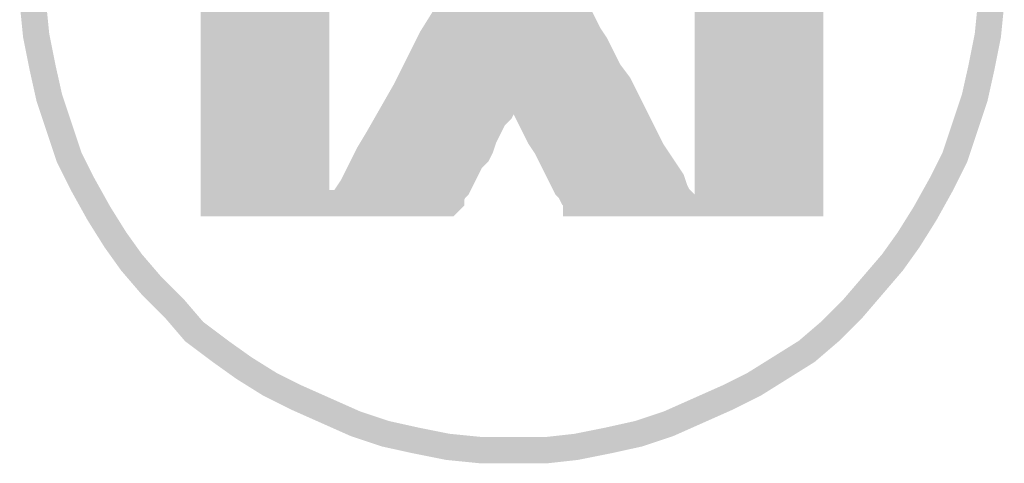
# Model space of a CAD drawing. Extents: x 0.61 to 3.61, y 0.19 to 4.26.
# Tile 12 of 16: x 2.27 to 2.57, y 3.48 to 3.61. Entities that reach past the tile are written whole.
import ezdxf

# ---------------------------------------------------------------- set-up
doc = ezdxf.new("R2010")
doc.units = 0

msp = doc.modelspace()

# ---------------------------------------------------------------- linework, layer by layer
at = {"layer": 'SST'}
for points, const_width in [([(2.341, 3.558), (2.341, 3.697)], 0.005), ([(2.345, 3.558), (2.345, 3.698)], 0.005), ([(2.35, 3.558), (2.35, 3.698)], 0.005), ([(2.354, 3.558), (2.354, 3.698)], 0.005), ([(2.359, 3.558), (2.359, 3.698)], 0.005), ([(2.484, 3.558), (2.484, 3.698)], 0.005), ([(2.489, 3.558), (2.489, 3.698)], 0.005), ([(2.493, 3.558), (2.493, 3.698)], 0.005), ([(2.498, 3.558), (2.498, 3.698)], 0.005), ([(2.502, 3.558), (2.502, 3.698)], 0.005), ([(2.507, 3.558), (2.507, 3.694)], 0.005), ([(2.336, 3.558), (2.336, 3.692)], 0.005), ([(2.372, 3.558), (2.447, 3.693)], 0.005), ([(2.332, 3.558), (2.332, 3.688)], 0.005), ([(2.511, 3.558), (2.511, 3.689)], 0.005), ([(2.512, 3.558), (2.512, 3.688)], 0.005), ([(2.362, 3.558), (2.362, 3.673)], 0.005), ([(2.482, 3.558), (2.482, 3.673)], 0.005), ([(2.435, 3.571), (2.435, 3.671)], 0.005), ([(2.43, 3.579), (2.43, 3.663)], 0.005), ([(2.426, 3.587), (2.426, 3.655)], 0.005), ([(2.421, 3.592), (2.421, 3.647)], 0.005), ([(2.417, 3.584), (2.417, 3.638)], 0.005), ([(2.412, 3.576), (2.412, 3.63)], 0.005), ([(2.408, 3.625), (2.403, 3.617), (2.398, 3.609), (2.394, 3.601), (2.39, 3.593), (2.386, 3.586), (2.382, 3.579), (2.379, 3.574), (2.376, 3.568), (2.374, 3.564), (2.372, 3.561), (2.371, 3.559), (2.37, 3.559)], 0.008), ([(2.277, 3.62), (2.278, 3.61), (2.28, 3.6), (2.282, 3.591), (2.285, 3.582), (2.288, 3.573), (2.292, 3.565), (2.297, 3.556), (2.302, 3.548), (2.307, 3.541), (2.313, 3.534), (2.32, 3.527), (2.326, 3.52), (2.334, 3.514), (2.341, 3.509), (2.349, 3.504), (2.357, 3.5), (2.366, 3.496), (2.375, 3.492), (2.384, 3.489), (2.393, 3.487), (2.403, 3.485), (2.413, 3.484), (2.423, 3.484), (2.433, 3.484), (2.442, 3.485), (2.452, 3.487), (2.461, 3.489), (2.47, 3.492), (2.479, 3.496), (2.488, 3.5), (2.496, 3.504), (2.504, 3.509), (2.512, 3.514), (2.519, 3.52), (2.526, 3.527), (2.532, 3.534), (2.538, 3.541), (2.543, 3.548), (2.548, 3.556), (2.553, 3.565), (2.557, 3.573), (2.56, 3.582), (2.563, 3.591), (2.565, 3.6), (2.567, 3.61), (2.568, 3.62)], 0.008), ([(2.363, 3.559), (2.363, 3.559), (2.362, 3.559), (2.362, 3.559), (2.361, 3.559), (2.359, 3.559), (2.358, 3.559), (2.357, 3.559), (2.355, 3.559), (2.353, 3.559), (2.351, 3.559), (2.349, 3.559), (2.348, 3.559), (2.346, 3.559), (2.344, 3.559), (2.342, 3.559), (2.34, 3.559), (2.338, 3.559), (2.337, 3.559), (2.336, 3.559), (2.334, 3.559), (2.333, 3.559), (2.333, 3.559), (2.332, 3.559), (2.332, 3.559), (2.332, 3.559), (2.332, 3.561), (2.332, 3.564), (2.332, 3.568), (2.332, 3.573), (2.332, 3.578), (2.332, 3.584), (2.332, 3.591), (2.332, 3.598), (2.332, 3.606), (2.332, 3.614), (2.332, 3.621)], 0.008), ([(2.363, 3.622), (2.363, 3.615), (2.363, 3.608), (2.363, 3.601), (2.363, 3.594), (2.363, 3.588), (2.363, 3.582), (2.363, 3.576), (2.363, 3.571), (2.363, 3.567), (2.363, 3.563), (2.363, 3.561), (2.363, 3.559), (2.363, 3.559), (2.37, 3.559), (2.371, 3.559), (2.371, 3.559), (2.372, 3.559), (2.373, 3.559), (2.374, 3.559), (2.376, 3.559), (2.377, 3.559), (2.379, 3.559), (2.381, 3.559), (2.383, 3.559), (2.385, 3.559), (2.387, 3.559), (2.389, 3.559), (2.391, 3.559), (2.393, 3.559), (2.394, 3.559), (2.396, 3.559), (2.398, 3.559), (2.399, 3.559), (2.4, 3.559), (2.401, 3.559), (2.402, 3.559), (2.403, 3.559), (2.403, 3.559), (2.403, 3.559), (2.403, 3.559), (2.404, 3.56), (2.404, 3.561), (2.405, 3.563), (2.406, 3.564), (2.407, 3.566), (2.408, 3.568), (2.409, 3.57), (2.41, 3.572), (2.412, 3.574), (2.413, 3.576), (2.414, 3.579), (2.415, 3.581), (2.416, 3.583), (2.417, 3.585), (2.419, 3.587), (2.42, 3.589), (2.42, 3.59), (2.421, 3.592), (2.422, 3.593), (2.422, 3.594), (2.423, 3.594), (2.423, 3.594), (2.423, 3.594), (2.423, 3.594), (2.423, 3.593), (2.424, 3.592), (2.425, 3.59), (2.426, 3.589), (2.427, 3.587), (2.428, 3.585), (2.429, 3.583), (2.43, 3.581), (2.431, 3.579), (2.433, 3.576), (2.434, 3.574), (2.435, 3.572), (2.436, 3.57), (2.437, 3.568), (2.438, 3.566), (2.439, 3.564), (2.44, 3.563), (2.441, 3.561), (2.442, 3.56), (2.442, 3.559), (2.442, 3.559), (2.442, 3.559), (2.443, 3.559), (2.443, 3.559), (2.444, 3.559), (2.445, 3.559), (2.446, 3.559), (2.447, 3.559), (2.449, 3.559), (2.451, 3.559), (2.453, 3.559), (2.455, 3.559), (2.457, 3.559), (2.459, 3.559), (2.461, 3.559), (2.463, 3.559), (2.465, 3.559), (2.466, 3.559), (2.468, 3.559), (2.47, 3.559), (2.471, 3.559), (2.472, 3.559), (2.473, 3.559), (2.474, 3.559), (2.475, 3.559), (2.475, 3.559), (2.475, 3.559), (2.474, 3.56), (2.473, 3.561), (2.472, 3.563), (2.471, 3.566), (2.469, 3.569), (2.467, 3.572), (2.465, 3.575), (2.463, 3.579), (2.461, 3.583), (2.459, 3.587), (2.457, 3.591), (2.455, 3.595), (2.452, 3.599), (2.45, 3.603), (2.448, 3.607), (2.446, 3.61), (2.444, 3.614), (2.443, 3.616), (2.441, 3.619)], 0.008), ([(2.408, 3.568), (2.408, 3.622)], 0.005), ([(2.472, 3.558), (2.437, 3.623)], 0.005), ([(2.482, 3.622), (2.482, 3.615), (2.482, 3.608), (2.482, 3.601), (2.482, 3.594), (2.482, 3.588), (2.482, 3.582), (2.482, 3.576), (2.482, 3.571), (2.482, 3.567), (2.482, 3.563), (2.482, 3.561), (2.482, 3.559), (2.482, 3.559), (2.483, 3.559), (2.483, 3.559), (2.484, 3.559), (2.485, 3.559), (2.486, 3.559), (2.487, 3.559), (2.489, 3.559), (2.49, 3.559), (2.492, 3.559), (2.494, 3.559), (2.496, 3.559), (2.498, 3.559), (2.5, 3.559), (2.502, 3.559), (2.503, 3.559), (2.505, 3.559), (2.507, 3.559), (2.508, 3.559), (2.51, 3.559), (2.511, 3.559), (2.512, 3.559), (2.512, 3.559), (2.513, 3.559), (2.513, 3.559), (2.513, 3.559), (2.513, 3.561), (2.513, 3.564), (2.513, 3.568), (2.513, 3.573), (2.513, 3.578), (2.513, 3.584), (2.513, 3.591), (2.513, 3.598), (2.513, 3.606), (2.513, 3.614), (2.513, 3.621)], 0.008), ([(2.439, 3.564), (2.439, 3.62)], 0.005), ([(2.332, 3.616), (2.362, 3.616)], 0.005), ([(2.405, 3.616), (2.441, 3.616)], 0.005), ([(2.482, 3.616), (2.512, 3.616)], 0.005), ([(2.403, 3.56), (2.403, 3.614)], 0.005), ([(2.332, 3.612), (2.362, 3.612)], 0.005), ([(2.402, 3.612), (2.444, 3.612)], 0.005), ([(2.444, 3.558), (2.444, 3.611)], 0.005), ([(2.482, 3.612), (2.512, 3.612)], 0.005), ([(2.332, 3.607), (2.362, 3.607)], 0.005), ([(2.4, 3.607), (2.446, 3.607)], 0.005), ([(2.482, 3.607), (2.512, 3.607)], 0.005), ([(2.399, 3.558), (2.399, 3.606)], 0.005), ([(2.332, 3.603), (2.362, 3.603)], 0.005), ([(2.397, 3.603), (2.449, 3.603)], 0.005), ([(2.448, 3.558), (2.448, 3.603)], 0.005), ([(2.482, 3.603), (2.512, 3.603)], 0.005), ([(2.332, 3.598), (2.362, 3.598)], 0.005), ([(2.394, 3.558), (2.394, 3.598)], 0.005), ([(2.395, 3.598), (2.451, 3.598)], 0.005), ([(2.482, 3.598), (2.512, 3.598)], 0.005), ([(2.453, 3.558), (2.453, 3.595)], 0.005), ([(2.332, 3.594), (2.362, 3.594)], 0.005), ([(2.392, 3.594), (2.453, 3.594)], 0.005), ([(2.402, 3.558), (2.422, 3.593)], 0.005), ([(2.442, 3.558), (2.422, 3.593)], 0.005), ([(2.482, 3.594), (2.512, 3.594)], 0.005), ([(2.332, 3.589), (2.362, 3.589)], 0.005), ([(2.39, 3.558), (2.39, 3.59)], 0.005), ([(2.39, 3.589), (2.42, 3.589)], 0.005), ([(2.425, 3.589), (2.456, 3.589)], 0.005), ([(2.482, 3.589), (2.512, 3.589)], 0.005), ([(2.457, 3.558), (2.457, 3.586)], 0.005), ([(2.332, 3.585), (2.362, 3.585)], 0.005), ([(2.387, 3.585), (2.418, 3.585)], 0.005), ([(2.427, 3.585), (2.458, 3.585)], 0.005), ([(2.482, 3.585), (2.512, 3.585)], 0.005), ([(2.332, 3.58), (2.362, 3.58)], 0.005), ([(2.385, 3.558), (2.385, 3.582)], 0.005), ([(2.385, 3.58), (2.415, 3.58)], 0.005), ([(2.43, 3.58), (2.461, 3.58)], 0.005), ([(2.482, 3.58), (2.512, 3.58)], 0.005), ([(2.462, 3.558), (2.462, 3.578)], 0.005), ([(2.332, 3.576), (2.362, 3.576)], 0.005), ([(2.381, 3.558), (2.381, 3.574)], 0.005), ([(2.382, 3.576), (2.412, 3.576)], 0.005), ([(2.432, 3.576), (2.463, 3.576)], 0.005), ([(2.482, 3.576), (2.512, 3.576)], 0.005), ([(2.332, 3.571), (2.362, 3.571)], 0.005), ([(2.38, 3.571), (2.41, 3.571)], 0.005), ([(2.435, 3.571), (2.465, 3.571)], 0.005), ([(2.482, 3.571), (2.512, 3.571)], 0.005), ([(2.466, 3.558), (2.466, 3.569)], 0.005), ([(2.332, 3.567), (2.362, 3.567)], 0.005), ([(2.376, 3.558), (2.376, 3.566)], 0.005), ([(2.377, 3.567), (2.407, 3.567)], 0.005), ([(2.438, 3.567), (2.468, 3.567)], 0.005), ([(2.482, 3.567), (2.512, 3.567)], 0.005), ([(2.332, 3.562), (2.362, 3.562)], 0.005), ([(2.375, 3.562), (2.405, 3.562)], 0.005), ([(2.44, 3.562), (2.47, 3.562)], 0.005), ([(2.482, 3.562), (2.512, 3.562)], 0.005), ([(2.471, 3.558), (2.471, 3.561)], 0.005), ([(2.332, 3.558), (2.362, 3.558)], 0.005), ([(2.372, 3.558), (2.402, 3.558)], 0.005), ([(2.442, 3.558), (2.472, 3.558)], 0.005), ([(2.482, 3.558), (2.512, 3.558)], 0.005)]:
    msp.add_lwpolyline(points, dxfattribs=dict(at, const_width=const_width))
for points, const_width in [([(2.401, 3.617, 1), (2.405, 3.617, 1)], 0.004), ([(2.33, 3.614, 1), (2.334, 3.614, 1)], 0.004), ([(2.3307, 3.616, 1), (2.3333, 3.616, 1)], 0.0025), ([(2.361, 3.615, 1), (2.365, 3.615, 1)], 0.004), ([(2.3607, 3.616, 1), (2.3633, 3.616, 1)], 0.0025), ([(2.4037, 3.616, 1), (2.4063, 3.616, 1)], 0.0025), ([(2.4397, 3.616, 1), (2.4423, 3.616, 1)], 0.0025), ([(2.441, 3.616, 1), (2.445, 3.616, 1)], 0.004), ([(2.442, 3.614, 1), (2.446, 3.614, 1)], 0.004), ([(2.48, 3.615, 1), (2.484, 3.615, 1)], 0.004), ([(2.4808, 3.616, 1), (2.4833, 3.616, 1)], 0.0025), ([(2.511, 3.614, 1), (2.515, 3.614, 1)], 0.004), ([(2.5107, 3.616, 1), (2.5133, 3.616, 1)], 0.0025), ([(2.4017, 3.614, 1), (2.4043, 3.614, 1)], 0.0025), ([(2.276, 3.61, 1), (2.28, 3.61, 1)], 0.004), ([(2.3307, 3.612, 1), (2.3333, 3.612, 1)], 0.0025), ([(2.361, 3.608, 1), (2.365, 3.608, 1)], 0.004), ([(2.3607, 3.612, 1), (2.3633, 3.612, 1)], 0.0025), ([(2.396, 3.609, 1), (2.4, 3.609, 1)], 0.004), ([(2.4007, 3.612, 1), (2.4033, 3.612, 1)], 0.0025), ([(2.4427, 3.612, 1), (2.4453, 3.612, 1)], 0.0025), ([(2.4427, 3.611, 1), (2.4453, 3.611, 1)], 0.0025), ([(2.444, 3.61, 1), (2.448, 3.61, 1)], 0.004), ([(2.48, 3.608, 1), (2.484, 3.608, 1)], 0.004), ([(2.4808, 3.612, 1), (2.4833, 3.612, 1)], 0.0025), ([(2.5107, 3.612, 1), (2.5133, 3.612, 1)], 0.0025), ([(2.565, 3.61, 1), (2.569, 3.61, 1)], 0.004), ([(2.33, 3.606, 1), (2.334, 3.606, 1)], 0.004), ([(2.3307, 3.607, 1), (2.3333, 3.607, 1)], 0.0025), ([(2.3607, 3.607, 1), (2.3633, 3.607, 1)], 0.0025), ([(2.3987, 3.607, 1), (2.4013, 3.607, 1)], 0.0025), ([(2.4448, 3.607, 1), (2.4473, 3.607, 1)], 0.0025), ([(2.446, 3.607, 1), (2.45, 3.607, 1)], 0.004), ([(2.4808, 3.607, 1), (2.4833, 3.607, 1)], 0.0025), ([(2.511, 3.606, 1), (2.515, 3.606, 1)], 0.004), ([(2.5107, 3.607, 1), (2.5133, 3.607, 1)], 0.0025), ([(2.3977, 3.606, 1), (2.4003, 3.606, 1)], 0.0025), ([(2.448, 3.603, 1), (2.452, 3.603, 1)], 0.004), ([(2.278, 3.6, 1), (2.282, 3.6, 1)], 0.004), ([(2.3307, 3.603, 1), (2.3333, 3.603, 1)], 0.0025), ([(2.361, 3.601, 1), (2.365, 3.601, 1)], 0.004), ([(2.3607, 3.603, 1), (2.3633, 3.603, 1)], 0.0025), ([(2.392, 3.601, 1), (2.396, 3.601, 1)], 0.004), ([(2.3957, 3.603, 1), (2.3983, 3.603, 1)], 0.0025), ([(2.4467, 3.603, 1), (2.4493, 3.603, 1)], 0.0025), ([(2.4477, 3.603, 1), (2.4503, 3.603, 1)], 0.0025), ([(2.45, 3.599, 1), (2.454, 3.599, 1)], 0.004), ([(2.48, 3.601, 1), (2.484, 3.601, 1)], 0.004), ([(2.4808, 3.603, 1), (2.4833, 3.603, 1)], 0.0025), ([(2.5107, 3.603, 1), (2.5133, 3.603, 1)], 0.0025), ([(2.563, 3.6, 1), (2.567, 3.6, 1)], 0.004), ([(2.33, 3.598, 1), (2.334, 3.598, 1)], 0.004), ([(2.3307, 3.598, 1), (2.3333, 3.598, 1)], 0.0025), ([(2.3607, 3.598, 1), (2.3633, 3.598, 1)], 0.0025), ([(2.3927, 3.598, 1), (2.3953, 3.598, 1)], 0.0025), ([(2.3937, 3.598, 1), (2.3963, 3.598, 1)], 0.0025), ([(2.4497, 3.598, 1), (2.4523, 3.598, 1)], 0.0025), ([(2.4808, 3.598, 1), (2.4833, 3.598, 1)], 0.0025), ([(2.511, 3.598, 1), (2.515, 3.598, 1)], 0.004), ([(2.5107, 3.598, 1), (2.5133, 3.598, 1)], 0.0025), ([(2.361, 3.594, 1), (2.365, 3.594, 1)], 0.004), ([(2.388, 3.593, 1), (2.392, 3.593, 1)], 0.004), ([(2.42, 3.594, 1), (2.424, 3.594, 1)], 0.004), ([(2.42, 3.593, 1), (2.424, 3.593, 1)], 0.004), ([(2.421, 3.594, 1), (2.425, 3.594, 1)], 0.004), ([(2.421, 3.594, 1), (2.425, 3.594, 1)], 0.004), ([(2.421, 3.594, 1), (2.425, 3.594, 1)], 0.004), ([(2.421, 3.594, 1), (2.425, 3.594, 1)], 0.004), ([(2.421, 3.593, 1), (2.425, 3.593, 1)], 0.004), ([(2.4517, 3.595, 1), (2.4543, 3.595, 1)], 0.0025), ([(2.453, 3.595, 1), (2.457, 3.595, 1)], 0.004), ([(2.48, 3.594, 1), (2.484, 3.594, 1)], 0.004), ([(2.28, 3.591, 1), (2.284, 3.591, 1)], 0.004), ([(2.33, 3.591, 1), (2.334, 3.591, 1)], 0.004), ([(2.3307, 3.594, 1), (2.3333, 3.594, 1)], 0.0025), ([(2.3607, 3.594, 1), (2.3633, 3.594, 1)], 0.0025), ([(2.3907, 3.594, 1), (2.3933, 3.594, 1)], 0.0025), ([(2.418, 3.59, 1), (2.422, 3.59, 1)], 0.004), ([(2.419, 3.592, 1), (2.423, 3.592, 1)], 0.004), ([(2.4197, 3.592, 1), (2.4223, 3.592, 1)], 0.0025), ([(2.4208, 3.593, 1), (2.4233, 3.593, 1)], 0.0025), ([(2.4208, 3.593, 1), (2.4233, 3.593, 1)], 0.0025), ([(2.422, 3.592, 1), (2.426, 3.592, 1)], 0.004), ([(2.423, 3.59, 1), (2.427, 3.59, 1)], 0.004), ([(2.4517, 3.594, 1), (2.4543, 3.594, 1)], 0.0025), ([(2.455, 3.591, 1), (2.459, 3.591, 1)], 0.004), ([(2.4808, 3.594, 1), (2.4833, 3.594, 1)], 0.0025), ([(2.511, 3.591, 1), (2.515, 3.591, 1)], 0.004), ([(2.5107, 3.594, 1), (2.5133, 3.594, 1)], 0.0025), ([(2.561, 3.591, 1), (2.565, 3.591, 1)], 0.004), ([(2.3307, 3.589, 1), (2.3333, 3.589, 1)], 0.0025), ([(2.361, 3.588, 1), (2.365, 3.588, 1)], 0.004), ([(2.3607, 3.589, 1), (2.3633, 3.589, 1)], 0.0025), ([(2.3887, 3.59, 1), (2.3913, 3.59, 1)], 0.0025), ([(2.3887, 3.589, 1), (2.3913, 3.589, 1)], 0.0025), ([(2.417, 3.587, 1), (2.421, 3.587, 1)], 0.004), ([(2.418, 3.589, 1), (2.422, 3.589, 1)], 0.004), ([(2.4187, 3.589, 1), (2.4213, 3.589, 1)], 0.0025), ([(2.424, 3.589, 1), (2.428, 3.589, 1)], 0.004), ([(2.4237, 3.589, 1), (2.4263, 3.589, 1)], 0.0025), ([(2.425, 3.587, 1), (2.429, 3.587, 1)], 0.004), ([(2.4547, 3.589, 1), (2.4573, 3.589, 1)], 0.0025), ([(2.457, 3.587, 1), (2.461, 3.587, 1)], 0.004), ([(2.48, 3.588, 1), (2.484, 3.588, 1)], 0.004), ([(2.4808, 3.589, 1), (2.4833, 3.589, 1)], 0.0025), ([(2.5107, 3.589, 1), (2.5133, 3.589, 1)], 0.0025), ([(2.33, 3.584, 1), (2.334, 3.584, 1)], 0.004), ([(2.384, 3.586, 1), (2.388, 3.586, 1)], 0.004), ([(2.415, 3.585, 1), (2.419, 3.585, 1)], 0.004), ([(2.4248, 3.587, 1), (2.4273, 3.587, 1)], 0.0025), ([(2.426, 3.585, 1), (2.43, 3.585, 1)], 0.004), ([(2.4557, 3.586, 1), (2.4583, 3.586, 1)], 0.0025), ([(2.511, 3.584, 1), (2.515, 3.584, 1)], 0.004), ([(2.283, 3.582, 1), (2.287, 3.582, 1)], 0.004), ([(2.3307, 3.585, 1), (2.3333, 3.585, 1)], 0.0025), ([(2.361, 3.582, 1), (2.365, 3.582, 1)], 0.004), ([(2.3607, 3.585, 1), (2.3633, 3.585, 1)], 0.0025), ([(2.3857, 3.585, 1), (2.3883, 3.585, 1)], 0.0025), ([(2.414, 3.583, 1), (2.418, 3.583, 1)], 0.004), ([(2.4157, 3.584, 1), (2.4183, 3.584, 1)], 0.0025), ([(2.4168, 3.585, 1), (2.4193, 3.585, 1)], 0.0025), ([(2.4257, 3.585, 1), (2.4283, 3.585, 1)], 0.0025), ([(2.427, 3.583, 1), (2.431, 3.583, 1)], 0.004), ([(2.4568, 3.585, 1), (2.4593, 3.585, 1)], 0.0025), ([(2.459, 3.583, 1), (2.463, 3.583, 1)], 0.004), ([(2.48, 3.582, 1), (2.484, 3.582, 1)], 0.004), ([(2.4808, 3.585, 1), (2.4833, 3.585, 1)], 0.0025), ([(2.5107, 3.585, 1), (2.5133, 3.585, 1)], 0.0025), ([(2.558, 3.582, 1), (2.562, 3.582, 1)], 0.004), ([(2.3307, 3.58, 1), (2.3333, 3.58, 1)], 0.0025), ([(2.3607, 3.58, 1), (2.3633, 3.58, 1)], 0.0025), ([(2.38, 3.579, 1), (2.384, 3.579, 1)], 0.004), ([(2.3837, 3.582, 1), (2.3863, 3.582, 1)], 0.0025), ([(2.3837, 3.58, 1), (2.3863, 3.58, 1)], 0.0025), ([(2.412, 3.579, 1), (2.416, 3.579, 1)], 0.004), ([(2.413, 3.581, 1), (2.417, 3.581, 1)], 0.004), ([(2.4137, 3.58, 1), (2.4163, 3.58, 1)], 0.0025), ([(2.428, 3.581, 1), (2.432, 3.581, 1)], 0.004), ([(2.429, 3.579, 1), (2.433, 3.579, 1)], 0.004), ([(2.4288, 3.58, 1), (2.4313, 3.58, 1)], 0.0025), ([(2.4597, 3.58, 1), (2.4623, 3.58, 1)], 0.0025), ([(2.461, 3.579, 1), (2.465, 3.579, 1)], 0.004), ([(2.4808, 3.58, 1), (2.4833, 3.58, 1)], 0.0025), ([(2.5107, 3.58, 1), (2.5133, 3.58, 1)], 0.0025), ([(2.33, 3.578, 1), (2.334, 3.578, 1)], 0.004), ([(2.361, 3.576, 1), (2.365, 3.576, 1)], 0.004), ([(2.411, 3.576, 1), (2.415, 3.576, 1)], 0.004), ([(2.4288, 3.579, 1), (2.4313, 3.579, 1)], 0.0025), ([(2.431, 3.576, 1), (2.435, 3.576, 1)], 0.004), ([(2.4608, 3.578, 1), (2.4633, 3.578, 1)], 0.0025), ([(2.48, 3.576, 1), (2.484, 3.576, 1)], 0.004), ([(2.511, 3.578, 1), (2.515, 3.578, 1)], 0.004), ([(2.286, 3.573, 1), (2.29, 3.573, 1)], 0.004), ([(2.33, 3.573, 1), (2.334, 3.573, 1)], 0.004), ([(2.3307, 3.576, 1), (2.3333, 3.576, 1)], 0.0025), ([(2.3607, 3.576, 1), (2.3633, 3.576, 1)], 0.0025), ([(2.377, 3.574, 1), (2.381, 3.574, 1)], 0.004), ([(2.3797, 3.574, 1), (2.3823, 3.574, 1)], 0.0025), ([(2.3807, 3.576, 1), (2.3833, 3.576, 1)], 0.0025), ([(2.41, 3.574, 1), (2.414, 3.574, 1)], 0.004), ([(2.4107, 3.576, 1), (2.4133, 3.576, 1)], 0.0025), ([(2.4107, 3.576, 1), (2.4133, 3.576, 1)], 0.0025), ([(2.4307, 3.576, 1), (2.4333, 3.576, 1)], 0.0025), ([(2.432, 3.574, 1), (2.436, 3.574, 1)], 0.004), ([(2.4617, 3.576, 1), (2.4643, 3.576, 1)], 0.0025), ([(2.463, 3.575, 1), (2.467, 3.575, 1)], 0.004), ([(2.4808, 3.576, 1), (2.4833, 3.576, 1)], 0.0025), ([(2.511, 3.573, 1), (2.515, 3.573, 1)], 0.004), ([(2.5107, 3.576, 1), (2.5133, 3.576, 1)], 0.0025), ([(2.555, 3.573, 1), (2.559, 3.573, 1)], 0.004), ([(2.3307, 3.571, 1), (2.3333, 3.571, 1)], 0.0025), ([(2.361, 3.571, 1), (2.365, 3.571, 1)], 0.004), ([(2.3607, 3.571, 1), (2.3633, 3.571, 1)], 0.0025), ([(2.3787, 3.571, 1), (2.3813, 3.571, 1)], 0.0025), ([(2.407, 3.57, 1), (2.411, 3.57, 1)], 0.004), ([(2.408, 3.572, 1), (2.412, 3.572, 1)], 0.004), ([(2.4087, 3.571, 1), (2.4113, 3.571, 1)], 0.0025), ([(2.433, 3.572, 1), (2.437, 3.572, 1)], 0.004), ([(2.434, 3.57, 1), (2.438, 3.57, 1)], 0.004), ([(2.4337, 3.571, 1), (2.4363, 3.571, 1)], 0.0025), ([(2.4337, 3.571, 1), (2.4363, 3.571, 1)], 0.0025), ([(2.4637, 3.571, 1), (2.4663, 3.571, 1)], 0.0025), ([(2.465, 3.572, 1), (2.469, 3.572, 1)], 0.004), ([(2.48, 3.571, 1), (2.484, 3.571, 1)], 0.004), ([(2.4808, 3.571, 1), (2.4833, 3.571, 1)], 0.0025), ([(2.5107, 3.571, 1), (2.5133, 3.571, 1)], 0.0025), ([(2.33, 3.568, 1), (2.334, 3.568, 1)], 0.004), ([(2.361, 3.567, 1), (2.365, 3.567, 1)], 0.004), ([(2.374, 3.568, 1), (2.378, 3.568, 1)], 0.004), ([(2.406, 3.568, 1), (2.41, 3.568, 1)], 0.004), ([(2.4067, 3.568, 1), (2.4093, 3.568, 1)], 0.0025), ([(2.435, 3.568, 1), (2.439, 3.568, 1)], 0.004), ([(2.4648, 3.569, 1), (2.4673, 3.569, 1)], 0.0025), ([(2.467, 3.569, 1), (2.471, 3.569, 1)], 0.004), ([(2.48, 3.567, 1), (2.484, 3.567, 1)], 0.004), ([(2.511, 3.568, 1), (2.515, 3.568, 1)], 0.004), ([(2.29, 3.565, 1), (2.294, 3.565, 1)], 0.004), ([(2.33, 3.564, 1), (2.334, 3.564, 1)], 0.004), ([(2.3307, 3.567, 1), (2.3333, 3.567, 1)], 0.0025), ([(2.3607, 3.567, 1), (2.3633, 3.567, 1)], 0.0025), ([(2.372, 3.564, 1), (2.376, 3.564, 1)], 0.004), ([(2.3747, 3.566, 1), (2.3773, 3.566, 1)], 0.0025), ([(2.3757, 3.567, 1), (2.3783, 3.567, 1)], 0.0025), ([(2.404, 3.564, 1), (2.408, 3.564, 1)], 0.004), ([(2.405, 3.566, 1), (2.409, 3.566, 1)], 0.004), ([(2.4057, 3.567, 1), (2.4083, 3.567, 1)], 0.0025), ([(2.436, 3.566, 1), (2.44, 3.566, 1)], 0.004), ([(2.437, 3.564, 1), (2.441, 3.564, 1)], 0.004), ([(2.4368, 3.567, 1), (2.4393, 3.567, 1)], 0.0025), ([(2.4667, 3.567, 1), (2.4693, 3.567, 1)], 0.0025), ([(2.469, 3.566, 1), (2.473, 3.566, 1)], 0.004), ([(2.4808, 3.567, 1), (2.4833, 3.567, 1)], 0.0025), ([(2.511, 3.564, 1), (2.515, 3.564, 1)], 0.004), ([(2.5107, 3.567, 1), (2.5133, 3.567, 1)], 0.0025), ([(2.551, 3.565, 1), (2.555, 3.565, 1)], 0.004), ([(2.33, 3.561, 1), (2.334, 3.561, 1)], 0.004), ([(2.3307, 3.562, 1), (2.3333, 3.562, 1)], 0.0025), ([(2.361, 3.563, 1), (2.365, 3.563, 1)], 0.004), ([(2.361, 3.561, 1), (2.365, 3.561, 1)], 0.004), ([(2.3607, 3.562, 1), (2.3633, 3.562, 1)], 0.0025), ([(2.37, 3.561, 1), (2.374, 3.561, 1)], 0.004), ([(2.3737, 3.562, 1), (2.3763, 3.562, 1)], 0.0025), ([(2.402, 3.561, 1), (2.406, 3.561, 1)], 0.004), ([(2.403, 3.563, 1), (2.407, 3.563, 1)], 0.004), ([(2.4037, 3.562, 1), (2.4063, 3.562, 1)], 0.0025), ([(2.438, 3.563, 1), (2.442, 3.563, 1)], 0.004), ([(2.4377, 3.564, 1), (2.4403, 3.564, 1)], 0.0025), ([(2.439, 3.561, 1), (2.443, 3.561, 1)], 0.004), ([(2.4387, 3.562, 1), (2.4413, 3.562, 1)], 0.0025), ([(2.4688, 3.562, 1), (2.4713, 3.562, 1)], 0.0025), ([(2.47, 3.563, 1), (2.474, 3.563, 1)], 0.004), ([(2.471, 3.561, 1), (2.475, 3.561, 1)], 0.004), ([(2.48, 3.563, 1), (2.484, 3.563, 1)], 0.004), ([(2.48, 3.561, 1), (2.484, 3.561, 1)], 0.004), ([(2.4808, 3.562, 1), (2.4833, 3.562, 1)], 0.0025), ([(2.511, 3.561, 1), (2.515, 3.561, 1)], 0.004), ([(2.5107, 3.562, 1), (2.5133, 3.562, 1)], 0.0025), ([(2.33, 3.559, 1), (2.334, 3.559, 1)], 0.004), ([(2.33, 3.559, 1), (2.334, 3.559, 1)], 0.004), ([(2.33, 3.559, 1), (2.334, 3.559, 1)], 0.004), ([(2.331, 3.559, 1), (2.335, 3.559, 1)], 0.004), ([(2.331, 3.559, 1), (2.335, 3.559, 1)], 0.004), ([(2.332, 3.559, 1), (2.336, 3.559, 1)], 0.004), ([(2.334, 3.559, 1), (2.338, 3.559, 1)], 0.004), ([(2.335, 3.559, 1), (2.339, 3.559, 1)], 0.004), ([(2.336, 3.559, 1), (2.34, 3.559, 1)], 0.004), ([(2.338, 3.559, 1), (2.342, 3.559, 1)], 0.004), ([(2.34, 3.559, 1), (2.344, 3.559, 1)], 0.004), ([(2.342, 3.559, 1), (2.346, 3.559, 1)], 0.004), ([(2.344, 3.559, 1), (2.348, 3.559, 1)], 0.004), ([(2.346, 3.559, 1), (2.35, 3.559, 1)], 0.004), ([(2.347, 3.559, 1), (2.351, 3.559, 1)], 0.004), ([(2.349, 3.559, 1), (2.353, 3.559, 1)], 0.004), ([(2.351, 3.559, 1), (2.355, 3.559, 1)], 0.004), ([(2.353, 3.559, 1), (2.357, 3.559, 1)], 0.004), ([(2.355, 3.559, 1), (2.359, 3.559, 1)], 0.004), ([(2.356, 3.559, 1), (2.36, 3.559, 1)], 0.004), ([(2.357, 3.559, 1), (2.361, 3.559, 1)], 0.004), ([(2.359, 3.559, 1), (2.363, 3.559, 1)], 0.004), ([(2.36, 3.559, 1), (2.364, 3.559, 1)], 0.004), ([(2.36, 3.559, 1), (2.364, 3.559, 1)], 0.004), ([(2.361, 3.559, 1), (2.365, 3.559, 1)], 0.004), ([(2.361, 3.559, 1), (2.365, 3.559, 1)], 0.004), ([(2.361, 3.559, 1), (2.365, 3.559, 1)], 0.004), ([(2.361, 3.559, 1), (2.365, 3.559, 1)], 0.004), ([(2.368, 3.559, 1), (2.372, 3.559, 1)], 0.004), ([(2.368, 3.559, 1), (2.372, 3.559, 1)], 0.004), ([(2.369, 3.559, 1), (2.373, 3.559, 1)], 0.004), ([(2.369, 3.559, 1), (2.373, 3.559, 1)], 0.004), ([(2.369, 3.559, 1), (2.373, 3.559, 1)], 0.004), ([(2.37, 3.559, 1), (2.374, 3.559, 1)], 0.004), ([(2.371, 3.559, 1), (2.375, 3.559, 1)], 0.004), ([(2.372, 3.559, 1), (2.376, 3.559, 1)], 0.004), ([(2.374, 3.559, 1), (2.378, 3.559, 1)], 0.004), ([(2.375, 3.559, 1), (2.379, 3.559, 1)], 0.004), ([(2.377, 3.559, 1), (2.381, 3.559, 1)], 0.004), ([(2.379, 3.559, 1), (2.383, 3.559, 1)], 0.004), ([(2.381, 3.559, 1), (2.385, 3.559, 1)], 0.004), ([(2.383, 3.559, 1), (2.387, 3.559, 1)], 0.004), ([(2.385, 3.559, 1), (2.389, 3.559, 1)], 0.004), ([(2.387, 3.559, 1), (2.391, 3.559, 1)], 0.004), ([(2.389, 3.559, 1), (2.393, 3.559, 1)], 0.004), ([(2.391, 3.559, 1), (2.395, 3.559, 1)], 0.004), ([(2.392, 3.559, 1), (2.396, 3.559, 1)], 0.004), ([(2.394, 3.559, 1), (2.398, 3.559, 1)], 0.004), ([(2.396, 3.559, 1), (2.4, 3.559, 1)], 0.004), ([(2.397, 3.559, 1), (2.401, 3.559, 1)], 0.004), ([(2.398, 3.559, 1), (2.402, 3.559, 1)], 0.004), ([(2.399, 3.559, 1), (2.403, 3.559, 1)], 0.004), ([(2.4, 3.559, 1), (2.404, 3.559, 1)], 0.004), ([(2.401, 3.559, 1), (2.405, 3.559, 1)], 0.004), ([(2.401, 3.559, 1), (2.405, 3.559, 1)], 0.004), ([(2.401, 3.559, 1), (2.405, 3.559, 1)], 0.004), ([(2.401, 3.559, 1), (2.405, 3.559, 1)], 0.004), ([(2.402, 3.56, 1), (2.406, 3.56, 1)], 0.004), ([(2.4017, 3.56, 1), (2.4043, 3.56, 1)], 0.0025), ([(2.44, 3.56, 1), (2.444, 3.56, 1)], 0.004), ([(2.44, 3.559, 1), (2.444, 3.559, 1)], 0.004), ([(2.44, 3.559, 1), (2.444, 3.559, 1)], 0.004), ([(2.44, 3.559, 1), (2.444, 3.559, 1)], 0.004), ([(2.441, 3.559, 1), (2.445, 3.559, 1)], 0.004), ([(2.441, 3.559, 1), (2.445, 3.559, 1)], 0.004), ([(2.442, 3.559, 1), (2.446, 3.559, 1)], 0.004), ([(2.443, 3.559, 1), (2.447, 3.559, 1)], 0.004), ([(2.444, 3.559, 1), (2.448, 3.559, 1)], 0.004), ([(2.445, 3.559, 1), (2.449, 3.559, 1)], 0.004), ([(2.447, 3.559, 1), (2.451, 3.559, 1)], 0.004), ([(2.449, 3.559, 1), (2.453, 3.559, 1)], 0.004), ([(2.451, 3.559, 1), (2.455, 3.559, 1)], 0.004), ([(2.453, 3.559, 1), (2.457, 3.559, 1)], 0.004), ([(2.455, 3.559, 1), (2.459, 3.559, 1)], 0.004), ([(2.457, 3.559, 1), (2.461, 3.559, 1)], 0.004), ([(2.459, 3.559, 1), (2.463, 3.559, 1)], 0.004), ([(2.461, 3.559, 1), (2.465, 3.559, 1)], 0.004), ([(2.463, 3.559, 1), (2.467, 3.559, 1)], 0.004), ([(2.464, 3.559, 1), (2.468, 3.559, 1)], 0.004), ([(2.466, 3.559, 1), (2.47, 3.559, 1)], 0.004), ([(2.468, 3.559, 1), (2.472, 3.559, 1)], 0.004), ([(2.469, 3.559, 1), (2.473, 3.559, 1)], 0.004), ([(2.47, 3.559, 1), (2.474, 3.559, 1)], 0.004), ([(2.4697, 3.561, 1), (2.4723, 3.561, 1)], 0.0025), ([(2.471, 3.559, 1), (2.475, 3.559, 1)], 0.004), ([(2.472, 3.56, 1), (2.476, 3.56, 1)], 0.004), ([(2.472, 3.559, 1), (2.476, 3.559, 1)], 0.004), ([(2.473, 3.559, 1), (2.477, 3.559, 1)], 0.004), ([(2.473, 3.559, 1), (2.477, 3.559, 1)], 0.004), ([(2.473, 3.559, 1), (2.477, 3.559, 1)], 0.004), ([(2.48, 3.559, 1), (2.484, 3.559, 1)], 0.004), ([(2.48, 3.559, 1), (2.484, 3.559, 1)], 0.004), ([(2.481, 3.559, 1), (2.485, 3.559, 1)], 0.004), ([(2.481, 3.559, 1), (2.485, 3.559, 1)], 0.004), ([(2.482, 3.559, 1), (2.486, 3.559, 1)], 0.004), ([(2.483, 3.559, 1), (2.487, 3.559, 1)], 0.004), ([(2.484, 3.559, 1), (2.488, 3.559, 1)], 0.004), ([(2.485, 3.559, 1), (2.489, 3.559, 1)], 0.004), ([(2.487, 3.559, 1), (2.491, 3.559, 1)], 0.004), ([(2.488, 3.559, 1), (2.492, 3.559, 1)], 0.004), ([(2.49, 3.559, 1), (2.494, 3.559, 1)], 0.004), ([(2.492, 3.559, 1), (2.496, 3.559, 1)], 0.004), ([(2.494, 3.559, 1), (2.498, 3.559, 1)], 0.004), ([(2.496, 3.559, 1), (2.5, 3.559, 1)], 0.004), ([(2.498, 3.559, 1), (2.502, 3.559, 1)], 0.004), ([(2.5, 3.559, 1), (2.504, 3.559, 1)], 0.004), ([(2.501, 3.559, 1), (2.505, 3.559, 1)], 0.004), ([(2.503, 3.559, 1), (2.507, 3.559, 1)], 0.004), ([(2.505, 3.559, 1), (2.509, 3.559, 1)], 0.004), ([(2.506, 3.559, 1), (2.51, 3.559, 1)], 0.004), ([(2.508, 3.559, 1), (2.512, 3.559, 1)], 0.004), ([(2.509, 3.559, 1), (2.513, 3.559, 1)], 0.004), ([(2.51, 3.559, 1), (2.514, 3.559, 1)], 0.004), ([(2.51, 3.559, 1), (2.514, 3.559, 1)], 0.004), ([(2.511, 3.559, 1), (2.515, 3.559, 1)], 0.004), ([(2.511, 3.559, 1), (2.515, 3.559, 1)], 0.004), ([(2.511, 3.559, 1), (2.515, 3.559, 1)], 0.004), ([(2.295, 3.556, 1), (2.299, 3.556, 1)], 0.004), ([(2.3307, 3.558, 1), (2.3333, 3.558, 1)], 0.0025), ([(2.3307, 3.558, 1), (2.3333, 3.558, 1)], 0.0025), ([(2.3347, 3.558, 1), (2.3373, 3.558, 1)], 0.0025), ([(2.3398, 3.558, 1), (2.3423, 3.558, 1)], 0.0025), ([(2.3438, 3.558, 1), (2.3463, 3.558, 1)], 0.0025), ([(2.3487, 3.558, 1), (2.3513, 3.558, 1)], 0.0025), ([(2.3527, 3.558, 1), (2.3553, 3.558, 1)], 0.0025), ([(2.3577, 3.558, 1), (2.3603, 3.558, 1)], 0.0025), ([(2.3607, 3.558, 1), (2.3633, 3.558, 1)], 0.0025), ([(2.3607, 3.558, 1), (2.3633, 3.558, 1)], 0.0025), ([(2.3707, 3.558, 1), (2.3733, 3.558, 1)], 0.0025), ([(2.3707, 3.558, 1), (2.3733, 3.558, 1)], 0.0025), ([(2.3747, 3.558, 1), (2.3773, 3.558, 1)], 0.0025), ([(2.3797, 3.558, 1), (2.3823, 3.558, 1)], 0.0025), ([(2.3837, 3.558, 1), (2.3863, 3.558, 1)], 0.0025), ([(2.3887, 3.558, 1), (2.3913, 3.558, 1)], 0.0025), ([(2.3927, 3.558, 1), (2.3953, 3.558, 1)], 0.0025), ([(2.3977, 3.558, 1), (2.4003, 3.558, 1)], 0.0025), ([(2.4007, 3.558, 1), (2.4033, 3.558, 1)], 0.0025), ([(2.4007, 3.558, 1), (2.4033, 3.558, 1)], 0.0025), ([(2.4408, 3.558, 1), (2.4433, 3.558, 1)], 0.0025), ([(2.4408, 3.558, 1), (2.4433, 3.558, 1)], 0.0025), ([(2.4427, 3.558, 1), (2.4453, 3.558, 1)], 0.0025), ([(2.4467, 3.558, 1), (2.4493, 3.558, 1)], 0.0025), ([(2.4517, 3.558, 1), (2.4543, 3.558, 1)], 0.0025), ([(2.4557, 3.558, 1), (2.4583, 3.558, 1)], 0.0025), ([(2.4608, 3.558, 1), (2.4633, 3.558, 1)], 0.0025), ([(2.4648, 3.558, 1), (2.4673, 3.558, 1)], 0.0025), ([(2.4697, 3.558, 1), (2.4723, 3.558, 1)], 0.0025), ([(2.4707, 3.558, 1), (2.4733, 3.558, 1)], 0.0025), ([(2.4707, 3.558, 1), (2.4733, 3.558, 1)], 0.0025), ([(2.4808, 3.558, 1), (2.4833, 3.558, 1)], 0.0025), ([(2.4808, 3.558, 1), (2.4833, 3.558, 1)], 0.0025), ([(2.4827, 3.558, 1), (2.4853, 3.558, 1)], 0.0025), ([(2.4877, 3.558, 1), (2.4903, 3.558, 1)], 0.0025), ([(2.4917, 3.558, 1), (2.4943, 3.558, 1)], 0.0025), ([(2.4968, 3.558, 1), (2.4993, 3.558, 1)], 0.0025), ([(2.5007, 3.558, 1), (2.5033, 3.558, 1)], 0.0025), ([(2.5057, 3.558, 1), (2.5083, 3.558, 1)], 0.0025), ([(2.5097, 3.558, 1), (2.5123, 3.558, 1)], 0.0025), ([(2.5107, 3.558, 1), (2.5133, 3.558, 1)], 0.0025), ([(2.5107, 3.558, 1), (2.5133, 3.558, 1)], 0.0025), ([(2.546, 3.556, 1), (2.55, 3.556, 1)], 0.004), ([(2.3, 3.548, 1), (2.304, 3.548, 1)], 0.004), ([(2.541, 3.548, 1), (2.545, 3.548, 1)], 0.004), ([(2.305, 3.541, 1), (2.309, 3.541, 1)], 0.004), ([(2.536, 3.541, 1), (2.54, 3.541, 1)], 0.004), ([(2.311, 3.534, 1), (2.315, 3.534, 1)], 0.004), ([(2.53, 3.534, 1), (2.534, 3.534, 1)], 0.004), ([(2.318, 3.527, 1), (2.322, 3.527, 1)], 0.004), ([(2.524, 3.527, 1), (2.528, 3.527, 1)], 0.004), ([(2.324, 3.52, 1), (2.328, 3.52, 1)], 0.004), ([(2.517, 3.52, 1), (2.521, 3.52, 1)], 0.004), ([(2.332, 3.514, 1), (2.336, 3.514, 1)], 0.004), ([(2.51, 3.514, 1), (2.514, 3.514, 1)], 0.004), ([(2.339, 3.509, 1), (2.343, 3.509, 1)], 0.004), ([(2.502, 3.509, 1), (2.506, 3.509, 1)], 0.004), ([(2.347, 3.504, 1), (2.351, 3.504, 1)], 0.004), ([(2.494, 3.504, 1), (2.498, 3.504, 1)], 0.004), ([(2.355, 3.5, 1), (2.359, 3.5, 1)], 0.004), ([(2.486, 3.5, 1), (2.49, 3.5, 1)], 0.004), ([(2.364, 3.496, 1), (2.368, 3.496, 1)], 0.004), ([(2.477, 3.496, 1), (2.481, 3.496, 1)], 0.004), ([(2.373, 3.492, 1), (2.377, 3.492, 1)], 0.004), ([(2.468, 3.492, 1), (2.472, 3.492, 1)], 0.004), ([(2.382, 3.489, 1), (2.386, 3.489, 1)], 0.004), ([(2.459, 3.489, 1), (2.463, 3.489, 1)], 0.004), ([(2.391, 3.487, 1), (2.395, 3.487, 1)], 0.004), ([(2.45, 3.487, 1), (2.454, 3.487, 1)], 0.004), ([(2.401, 3.485, 1), (2.405, 3.485, 1)], 0.004), ([(2.411, 3.484, 1), (2.415, 3.484, 1)], 0.004), ([(2.421, 3.484, 1), (2.425, 3.484, 1)], 0.004), ([(2.431, 3.484, 1), (2.435, 3.484, 1)], 0.004), ([(2.44, 3.485, 1), (2.444, 3.485, 1)], 0.004)]:
    msp.add_lwpolyline(points, format="xyb", close=True, dxfattribs=dict(at, const_width=const_width))

doc.saveas('drawing.dxf')
